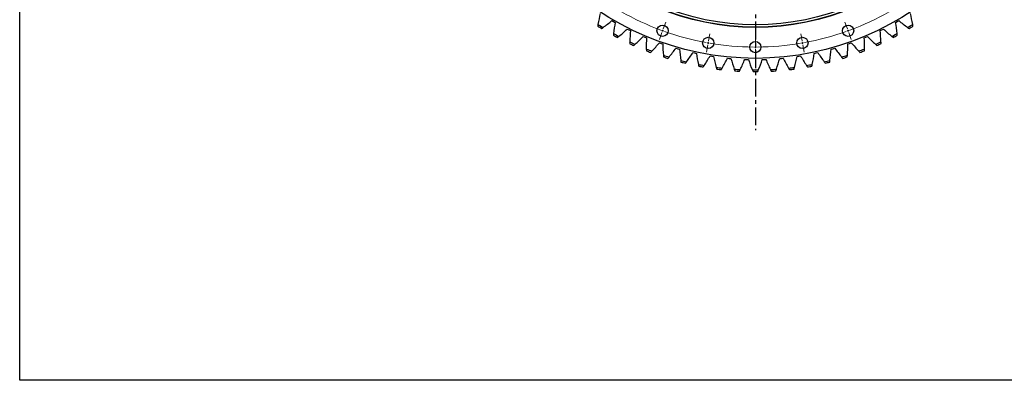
# Model space of a CAD drawing. Header units: millimetres. Extents: x -527 to 6920, y 16328 to 21890.
# Tile 1 of 12: x -527 to 1924, y 16328 to 17226. Entities that reach past the tile are written whole.
import ezdxf

# ---------------------------------------------------------------- set-up
doc = ezdxf.new("R2010")
doc.units = ezdxf.units.MM
doc.header["$LTSCALE"] = 20
doc.linetypes.add('CENTER', pattern=[10.16, 6.35, -1.27, 1.27, -1.27])

msp = doc.modelspace()

# ---------------------------------------------------------------- linework, layer by layer
at = {"linetype": 'CENTER', "ltscale": 0.35}
msp.add_line((1303.9, 18714.3), (1303.9, 16950.8), dxfattribs=at)
at = {"color": 7, "linetype": 'Continuous', "lineweight": 25}
for p, q in [((947, 17223.3), (950.9, 17221.1)), ((950.9, 17221.1), (954.8, 17218.9)), ((1653, 17218.9), (1656.9, 17221.1)), ((1656.9, 17221.1), (1660.8, 17223.3)), ((985.2, 17202.5), (989.2, 17200.5)), ((989.2, 17200.5), (993.2, 17198.5)), ((1024.6, 17184.1), (1028.7, 17182.3)), ((1028.7, 17182.3), (1032.8, 17180.6)), ((1575, 17180.6), (1579.1, 17182.3)), ((1579.1, 17182.3), (1583.2, 17184.1)), ((1614.6, 17198.5), (1618.6, 17200.5)), ((1618.6, 17200.5), (1622.6, 17202.5)), ((1065, 17168.1), (1069.2, 17166.6)), ((1069.2, 17166.6), (1073.5, 17165.2)), ((1534.3, 17165.2), (1538.5, 17166.6)), ((1538.5, 17166.6), (1542.8, 17168.1)), ((1106.4, 17154.7), (1110.7, 17153.4)), ((1110.7, 17153.4), (1115, 17152.3)), ((1148.5, 17143.8), (1152.8, 17142.8)), ((1152.8, 17142.8), (1157.2, 17141.9)), ((1191.2, 17135.6), (1195.6, 17134.8)), ((1195.6, 17134.8), (1200, 17134.2)), ((1407.8, 17134.2), (1412.2, 17134.8)), ((1412.2, 17134.8), (1416.6, 17135.6)), ((1450.6, 17141.9), (1454.9, 17142.8)), ((1454.9, 17142.8), (1459.3, 17143.8)), ((1492.8, 17152.3), (1497.1, 17153.4)), ((1497.1, 17153.4), (1501.4, 17154.7)), ((1234.3, 17129.9), (1238.7, 17129.5)), ((1238.7, 17129.5), (1243.2, 17129.1)), ((1277.7, 17127), (1282.1, 17126.8)), ((1282.1, 17126.8), (1286.6, 17126.7)), ((1321.2, 17126.7), (1325.6, 17126.8)), ((1325.6, 17126.8), (1330.1, 17127)), ((1364.6, 17129.1), (1369, 17129.5)), ((1369, 17129.5), (1373.5, 17129.9))]:
    msp.add_line(p, q, dxfattribs=at)
at = {"color": 0, "linetype": 'Continuous', "lineweight": 18}
for p, q in [((1074.7, 17202.9), (1080.9, 17219.9)), ((1533, 17202.9), (1526.9, 17219.9)), ((1071.3, 17193.5), (1065.2, 17176.6)), ((1073, 17198.2), (1072.2, 17195.9)), ((1073, 17198.2), (1073.9, 17200.6)), ((1187.5, 17172.7), (1190.7, 17190.4)), ((1303.9, 17162.5), (1303.9, 17180.5)), ((1420.2, 17172.7), (1417.1, 17190.4)), ((1534.7, 17198.2), (1533.9, 17200.6)), ((1534.7, 17198.2), (1535.6, 17195.9)), ((1536.5, 17193.5), (1542.6, 17176.6)), ((1185.8, 17162.9), (1182.7, 17145.1)), ((1186.7, 17167.8), (1186.2, 17165.3)), ((1186.7, 17167.8), (1187.1, 17170.2)), ((1303.9, 17157.5), (1303.9, 17160)), ((1303.9, 17157.5), (1303.9, 17155)), ((1421.1, 17167.8), (1420.7, 17170.2)), ((1421.1, 17167.8), (1421.5, 17165.3)), ((1422, 17162.9), (1425.1, 17145.1)), ((1303.9, 17152.5), (1303.9, 17134.5))]:
    msp.add_line(p, q, dxfattribs=at)
msp.add_lwpolyline([(-527.2, 21890.3), (6920.1, 21890.3), (6920.1, 16328), (-527.2, 16328)], close=True)
at = {"color": 7, "linetype": 'Continuous', "lineweight": 25}
for centre, radius in [((1303.9, 17832.5), 703), ((1303.9, 17832.5), 626), ((1303.9, 17832.5), 625.5), ((1303.9, 17832.5), 619.5), ((1073, 17198.2), 14), ((1534.7, 17198.2), 14), ((1186.7, 17167.8), 14), ((1421.1, 17167.8), 14), ((1303.9, 17157.5), 14)]:
    msp.add_circle(centre, radius, dxfattribs=at)
at = {"color": 0, "linetype": 'Continuous', "lineweight": 18}
for start, end in [(240.4244, 249.5756), (290.4244, 299.5756), (249.7878, 250), (250, 250.2122), (250.4244, 259.5756), (280.4244, 289.5756), (289.7878, 290), (290, 290.2122), (259.7878, 260), (260, 260.2122), (260.4244, 269.5756), (269.7878, 270), (270, 270.2122), (270.4244, 279.5756), (279.7878, 280), (280, 280.2122)]:
    msp.add_arc((1303.9, 17832.5), 675, start, end, dxfattribs=at)
at = {"color": 7, "linetype": 'Continuous', "lineweight": 25}
for radius, start, end in [(736, 237.7823, 238.6883), (732, 237.6524, 238.8182), (732, 301.1818, 302.3476), (736, 301.3117, 302.2177), (736, 241.3117, 242.2177), (732, 241.1818, 242.3476), (732, 297.6524, 298.8182), (736, 297.7823, 298.6883), (736, 244.8411, 245.7471), (732, 244.7112, 245.8771), (732, 294.1229, 295.2888), (736, 294.2529, 295.1589), (732, 248.2406, 249.4065), (736, 248.3705, 249.2765), (732, 251.77, 252.9359), (736, 251.8999, 252.8059), (732, 287.0641, 288.23), (736, 287.1941, 288.1001), (732, 290.5935, 291.7594), (736, 290.7235, 291.6295), (732, 255.2994, 256.4653), (736, 255.4293, 256.3354), (732, 258.8288, 259.9947), (736, 258.9588, 259.8648), (732, 262.3582, 263.5241), (732, 276.4759, 277.6418), (732, 280.0053, 281.1712), (736, 280.1352, 281.0412), (732, 283.5347, 284.7006), (736, 283.6646, 284.5707), (736, 262.4882, 263.3942), (732, 265.8876, 267.0535), (736, 266.0176, 266.9236), (732, 269.4171, 270.5829), (736, 269.547, 270.453), (732, 272.9465, 274.1124), (736, 273.0764, 273.9824), (736, 276.6058, 277.5118)]:
    msp.add_arc((1303.9, 17832.5), radius, start, end, dxfattribs=at)
for points in [[(917.6, 17241.5), (915.6, 17232.4), (913.8, 17223.3), (912.2, 17214.1)], [(1695.5, 17214.1), (1693.9, 17223.3), (1692.1, 17232.4), (1690.1, 17241.5)], [(912.2, 17214.1), (912, 17212.7), (911.7, 17211.3), (911.5, 17209.9)], [(921.4, 17203.7), (922.6, 17204.6), (923.7, 17205.4), (924.9, 17206.3)], [(924.9, 17206.3), (932.4, 17211.8), (939.8, 17217.5), (947, 17223.3)], [(954.8, 17218.9), (953.3, 17209.7), (952.1, 17200.4), (951, 17191.2)], [(1656.7, 17191.2), (1655.7, 17200.4), (1654.5, 17209.7), (1653, 17218.9)], [(1660.8, 17223.3), (1668, 17217.5), (1675.4, 17211.8), (1682.9, 17206.3)], [(1682.9, 17206.3), (1684, 17205.4), (1685.2, 17204.6), (1686.4, 17203.7)], [(1696.3, 17209.9), (1696, 17211.3), (1695.8, 17212.7), (1695.5, 17214.1)], [(951, 17191.2), (950.9, 17189.8), (950.7, 17188.3), (950.6, 17186.9)], [(960.8, 17181.4), (961.9, 17182.3), (963.1, 17183.2), (964.2, 17184.1)], [(964.2, 17184.1), (971.3, 17190.1), (978.3, 17196.2), (985.2, 17202.5)], [(993.2, 17198.5), (992.3, 17189.3), (991.6, 17180), (991.2, 17170.7)], [(1004.7, 17164.5), (1011.5, 17170.9), (1018.1, 17177.4), (1024.6, 17184.1)], [(1032.8, 17180.6), (1032.5, 17171.3), (1032.4, 17162), (1032.5, 17152.7)], [(1575.2, 17152.7), (1575.4, 17162), (1575.3, 17171.3), (1575, 17180.6)], [(1583.2, 17184.1), (1589.7, 17177.4), (1596.3, 17170.9), (1603, 17164.5)], [(1616.6, 17170.7), (1616.1, 17180), (1615.5, 17189.3), (1614.6, 17198.5)], [(1622.6, 17202.5), (1629.5, 17196.2), (1636.5, 17190.1), (1643.6, 17184.1)], [(1643.6, 17184.1), (1644.7, 17183.2), (1645.8, 17182.3), (1646.9, 17181.4)], [(1657.2, 17186.9), (1657, 17188.3), (1656.9, 17189.8), (1656.7, 17191.2)], [(991.2, 17170.7), (991.1, 17169.2), (991.1, 17167.8), (991, 17166.4)], [(1001.6, 17161.5), (1002.6, 17162.5), (1003.7, 17163.5), (1004.7, 17164.5)], [(1046.4, 17147.3), (1052.8, 17154.1), (1059, 17161.1), (1065, 17168.1)], [(1073.5, 17165.2), (1073.7, 17155.9), (1074.2, 17146.6), (1074.9, 17137.3)], [(1532.9, 17137.3), (1533.6, 17146.6), (1534, 17155.9), (1534.3, 17165.2)], [(1542.8, 17168.1), (1548.8, 17161.1), (1555, 17154.1), (1561.4, 17147.3)], [(1603, 17164.5), (1604.1, 17163.5), (1605.2, 17162.5), (1606.2, 17161.5)], [(1616.8, 17166.4), (1616.7, 17167.8), (1616.7, 17169.2), (1616.6, 17170.7)], [(1032.5, 17152.7), (1032.5, 17151.2), (1032.6, 17149.8), (1032.6, 17148.4)], [(1043.4, 17144.2), (1044.4, 17145.2), (1045.4, 17146.3), (1046.4, 17147.3)], [(1074.9, 17137.3), (1075, 17135.8), (1075.1, 17134.4), (1075.2, 17133)], [(1086.3, 17129.4), (1087.2, 17130.5), (1088.2, 17131.6), (1089.1, 17132.8)], [(1089.1, 17132.8), (1095, 17139.9), (1100.8, 17147.3), (1106.4, 17154.7)], [(1115, 17152.3), (1115.8, 17143), (1116.9, 17133.7), (1118.1, 17124.5)], [(1132.6, 17120.9), (1138, 17128.4), (1143.3, 17136.1), (1148.5, 17143.8)], [(1157.2, 17141.9), (1158.6, 17132.7), (1160.2, 17123.5), (1162.1, 17114.4)], [(1176.7, 17111.7), (1181.7, 17119.5), (1186.5, 17127.5), (1191.2, 17135.6)], [(1200, 17134.2), (1202, 17125.1), (1204.2, 17116), (1206.5, 17107)], [(1401.2, 17107), (1403.6, 17116), (1405.8, 17125.1), (1407.8, 17134.2)], [(1416.6, 17135.6), (1421.2, 17127.5), (1426.1, 17119.5), (1431.1, 17111.7)], [(1445.7, 17114.4), (1447.5, 17123.5), (1449.1, 17132.7), (1450.6, 17141.9)], [(1459.3, 17143.8), (1464.4, 17136.1), (1469.7, 17128.4), (1475.2, 17120.9)], [(1489.6, 17124.5), (1490.9, 17133.7), (1491.9, 17143), (1492.8, 17152.3)], [(1501.4, 17154.7), (1507, 17147.3), (1512.8, 17139.9), (1518.7, 17132.8)], [(1518.7, 17132.8), (1519.6, 17131.6), (1520.5, 17130.5), (1521.5, 17129.4)], [(1532.5, 17133), (1532.7, 17134.4), (1532.8, 17135.8), (1532.9, 17137.3)], [(1561.4, 17147.3), (1562.3, 17146.3), (1563.3, 17145.2), (1564.3, 17144.2)], [(1575.2, 17148.4), (1575.2, 17149.8), (1575.2, 17151.2), (1575.2, 17152.7)], [(1118.1, 17124.5), (1118.3, 17123.1), (1118.5, 17121.6), (1118.7, 17120.2)], [(1130, 17117.4), (1130.9, 17118.5), (1131.7, 17119.7), (1132.6, 17120.9)], [(1162.1, 17114.4), (1162.3, 17113), (1162.6, 17111.6), (1162.9, 17110.2)], [(1174.4, 17108), (1175.2, 17109.2), (1175.9, 17110.4), (1176.7, 17111.7)], [(1206.5, 17107), (1206.9, 17105.6), (1207.3, 17104.2), (1207.7, 17102.8)], [(1221.3, 17105.2), (1225.8, 17113.4), (1230.2, 17121.6), (1234.3, 17129.9)], [(1243.2, 17129.1), (1245.7, 17120.2), (1248.5, 17111.3), (1251.4, 17102.4)], [(1266.3, 17101.5), (1270.3, 17109.9), (1274.1, 17118.4), (1277.7, 17127)], [(1286.6, 17126.7), (1289.7, 17117.9), (1293, 17109.2), (1296.4, 17100.6)], [(1311.3, 17100.6), (1314.8, 17109.2), (1318.1, 17117.9), (1321.2, 17126.7)], [(1330.1, 17127), (1333.7, 17118.4), (1337.5, 17109.9), (1341.5, 17101.5)], [(1356.4, 17102.4), (1359.3, 17111.3), (1362, 17120.2), (1364.6, 17129.1)], [(1373.5, 17129.9), (1377.6, 17121.6), (1381.9, 17113.4), (1386.4, 17105.2)], [(1400.1, 17102.8), (1400.5, 17104.2), (1400.9, 17105.6), (1401.2, 17107)], [(1431.1, 17111.7), (1431.8, 17110.4), (1432.6, 17109.2), (1433.4, 17108)], [(1444.8, 17110.2), (1445.1, 17111.6), (1445.4, 17113), (1445.7, 17114.4)], [(1475.2, 17120.9), (1476, 17119.7), (1476.9, 17118.5), (1477.8, 17117.4)], [(1489, 17120.2), (1489.2, 17121.6), (1489.4, 17123.1), (1489.6, 17124.5)], [(1219.2, 17101.4), (1219.9, 17102.7), (1220.6, 17103.9), (1221.3, 17105.2)], [(1251.4, 17102.4), (1251.8, 17101), (1252.3, 17099.7), (1252.8, 17098.3)], [(1264.4, 17097.6), (1265, 17098.9), (1265.6, 17100.2), (1266.3, 17101.5)], [(1296.4, 17100.6), (1297, 17099.2), (1297.5, 17097.9), (1298.1, 17096.6)], [(1309.7, 17096.6), (1310.3, 17097.9), (1310.8, 17099.2), (1311.3, 17100.6)], [(1341.5, 17101.5), (1342.1, 17100.2), (1342.8, 17098.9), (1343.4, 17097.6)], [(1355, 17098.3), (1355.5, 17099.7), (1355.9, 17101), (1356.4, 17102.4)], [(1386.4, 17105.2), (1387.1, 17103.9), (1387.8, 17102.7), (1388.6, 17101.4)]]:
    msp.add_open_spline(points, degree=3, dxfattribs=at)

doc.saveas('drawing.dxf')
